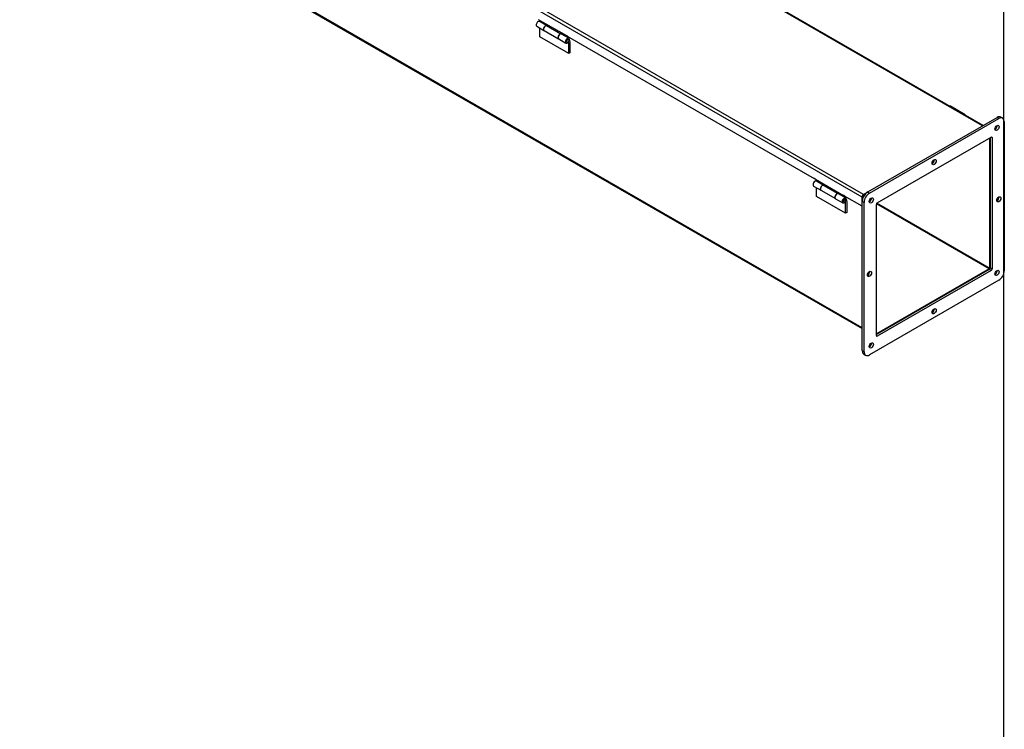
# Model space of a CAD drawing. Header units: inches. Extents: x 1 to 240, y -1 to 159.
# Tile 11 of 13: x 192 to 240, y 33 to 68. Entities that reach past the tile are written whole.
import ezdxf

# ---------------------------------------------------------------- set-up
doc = ezdxf.new("R2010")
doc.units = ezdxf.units.IN
doc.header["$MEASUREMENT"] = 0
for name, color, linetype in [('COM40176', 7, 'Continuous'), ('COM70666-3', 7, 'Continuous'), ('COM70693-18', 7, 'Continuous'), ('COM70694-18', 7, 'Continuous'), ('Default', 7, 'Continuous'), ('GSK11095', 7, 'Continuous'), ('HNG86641-1', 7, 'Continuous'), ('HNG86641-2', 7, 'Continuous'), ('HNG86641-3', 7, 'Continuous')]:
    doc.layers.add(name, color=color, linetype=linetype)

# ---------------------------------------------------------------- blocks, each defined once
blk = doc.blocks.new('SE6')
at = {"layer": 'COM40176', "color": 7, "linetype": 'Continuous'}
blk.add_line((237.670783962, 63.0414321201), (236.9636771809, 63.4496804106), dxfattribs=at)
for centre, major_axis, start_param, end_param in [((236.9206771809, 63.3752022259), (-0.04299999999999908, -0.07447818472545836), 3.141592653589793, 3.6145909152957), ((237.627783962, 62.9669539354), (-0.04300000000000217, -0.0744781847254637), 2.668594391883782, 3.614590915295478)]:
    blk.add_ellipse(centre, major_axis=major_axis, ratio=0.5773502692, start_param=start_param, end_param=end_param, dxfattribs=at)
at = {"layer": 'COM70666-3', "color": 7, "linetype": 'Continuous'}
for p, q in [((232.949096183, 59.2885272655), (239.224668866, 62.9117308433)), ((233.0374845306, 59.2374962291), (239.3130572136, 62.860699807)), ((239.3130572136, 62.860699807), (239.224668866, 62.9117308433)), ((239.5005572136, 62.87927311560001), (239.412168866, 62.9303041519)), ((239.5782222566, 62.7076066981), (239.5782222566, 55.4611995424)), ((233.4133117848, 58.7653570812), (238.9372299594, 61.9545927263)), ((238.8930357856, 61.9290772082), (238.8930357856, 55.60163695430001)), ((238.9814241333, 61.9290772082), (238.9372299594, 61.9545927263)), ((238.9814241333, 61.9290772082), (238.9814241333, 55.550605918)), ((232.949096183, 59.2885272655), (233.0374845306, 59.2374962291)), ((232.68393114, 51.5828407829), (232.68393114, 58.8292479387)), ((232.7723194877, 58.7782169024), (232.68393114, 58.8292479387)), ((232.7723194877, 51.5318097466), (232.7723194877, 58.7782169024)), ((233.369117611, 52.3103392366), (233.369117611, 58.6888105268)), ((238.8488416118, 55.52509039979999), (233.369117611, 52.3613702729)), ((238.9372299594, 55.4740593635), (233.4133117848, 52.2848237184)), ((238.9372299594, 55.4740593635), (238.8488416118, 55.52509039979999)), ((238.8930357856, 55.60163695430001), (238.9814241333, 55.550605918)), ((239.3130572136, 55.0019202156), (233.0374845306, 51.3787166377)), ((233.369117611, 52.3103392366), (233.4133117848, 52.2848237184)), ((232.68393114, 51.5828407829), (232.7723194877, 51.5318097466)), ((232.761596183, 51.4111743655), (232.8499845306, 51.3601433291))]:
    blk.add_line(p, q, dxfattribs=at)
for centre, major_axis, start_param, end_param in [((239.224668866, 62.6055446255), (-0.1874999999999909, -0.3247595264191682), 3.141592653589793, 3.926990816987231), ((239.3130572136, 62.5545135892), (-0.1875000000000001, -0.3247595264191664), 2.356194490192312, 3.926990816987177), ((239.1362805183, 62.4524515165), (-0.07024999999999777, -0.1216765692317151), 0.6803929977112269, 2.461199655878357), ((238.9372299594, 61.90356169), (-0.03125000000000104, -0.05412658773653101), 2.356194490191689, 3.926990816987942), ((236.0868825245, 60.79394283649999), (-0.07025000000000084, -0.1216765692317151), 0.6803929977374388, 2.461199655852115), ((232.949096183, 58.9823410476), (-0.1875000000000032, -0.3247595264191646), 3.926990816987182, 5.497787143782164), ((233.0374845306, 58.9313100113), (0.1874999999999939, 0.3247595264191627), 0.7853981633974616, 2.356194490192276), ((233.0374845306, 58.9313100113), (-0.07025000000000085, -0.1216765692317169), 0.6803929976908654, 2.461199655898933), ((239.224668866, 58.9823410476), (-0.07025000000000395, -0.121676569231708), 0.6803929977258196, 2.461199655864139), ((233.4133117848, 58.7143260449), (-0.03125000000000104, -0.05412658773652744), 3.926990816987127, 5.497787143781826), ((232.949096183, 55.3591374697), (-0.07025000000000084, -0.1216765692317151), 0.6803929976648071, 2.461199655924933), ((238.8488416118, 55.5761214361), (-0.03125000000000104, -0.05412658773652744), 0.7853981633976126, 2.356194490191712), ((238.9372299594, 55.52509039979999), (0.03124999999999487, 0.05412658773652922), 3.926990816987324, 5.497787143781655), ((239.1362805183, 55.41016850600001), (-0.07025000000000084, -0.1216765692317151), 0.6803929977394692, 2.461199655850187), ((239.3130572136, 55.3081064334), (-0.187499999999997, -0.3247595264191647), 0.7853981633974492, 2.356194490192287), ((236.0868825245, 53.5475356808), (-0.07025000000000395, -0.1216765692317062), 0.6803929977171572, 2.46119965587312), ((233.4133117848, 52.3358547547), (0.03125000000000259, 0.05412658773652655), 2.35619449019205, 3.926990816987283), ((233.0374845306, 51.8890270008), (-0.07024999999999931, -0.1216765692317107), 0.6803929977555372, 2.461199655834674), ((232.949096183, 51.7359338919), (0.1875000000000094, 0.3247595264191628), 2.356194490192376, 3.141592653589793), ((233.0374845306, 51.6849028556), (0.1874999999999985, 0.3247595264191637), 2.356194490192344, 3.926990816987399)]:
    blk.add_ellipse(centre, major_axis=major_axis, ratio=0.5773502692, start_param=start_param, end_param=end_param, dxfattribs=at)
for centre, major_axis in [((239.224668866, 62.4014204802), (-0.07025000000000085, -0.1216765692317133)), ((236.1752708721, 60.74291180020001), (-0.07025000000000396, -0.1216765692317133)), ((233.1258728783, 58.880278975), (-0.07025000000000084, -0.1216765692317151)), ((239.3130572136, 58.9313100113), (-0.07024999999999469, -0.1216765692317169)), ((233.0374845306, 55.3081064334), (-0.07024999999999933, -0.121676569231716)), ((239.224668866, 55.3591374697), (-0.07024999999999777, -0.1216765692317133)), ((236.1752708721, 53.4965046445), (-0.07024999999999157, -0.1216765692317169)), ((233.1258728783, 51.8379959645), (-0.07024999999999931, -0.1216765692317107))]:
    blk.add_ellipse(centre, major_axis=major_axis, ratio=0.5773502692, dxfattribs=at)
at = {"layer": 'COM70693-18', "color": 7, "linetype": 'Continuous'}
for p, q in [((232.68393114, 52.6912348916), (148.5824183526, 101.2472659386)), ((148.604785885, 101.1978260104), (232.68393114, 52.6547088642)), ((238.864397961, 61.9125431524), (238.864397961, 55.5961256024)), ((233.0579757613, 58.8308895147), (233.0286605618, 58.847814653)), ((233.1345722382, 58.9630297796), (233.1047991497, 58.9802192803)), ((238.8389421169, 55.552034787), (233.3719460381, 58.7084064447)), ((238.864397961, 55.5961256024), (233.3972442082, 58.7525882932)), ((238.8389421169, 55.552034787), (233.369117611, 52.3940301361))]:
    blk.add_line(p, q, dxfattribs=at)
blk.add_ellipse((238.8389421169, 55.58142866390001), major_axis=(0.01799999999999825, 0.03117691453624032), ratio=0.5773502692, start_param=3.926990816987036, end_param=5.497787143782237, dxfattribs=at)
at = {"layer": 'COM70694-18', "color": 7, "linetype": 'Continuous'}
for p, q in [((238.5189762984, 62.5042990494), (154.7494501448, 110.8686575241)), ((238.550608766, 62.5225620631), (154.8034501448, 110.874006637)), ((232.7496920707, 59.1734012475), (148.9801659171, 107.5377597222)), ((232.6733245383, 59.04112880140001), (148.9037983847, 107.4054872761)), ((218.3445127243, 66.866432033), (216.9727255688, 67.6584337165)), ((218.3445127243, 66.866432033), (218.3657259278, 66.8786794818)), ((230.3653280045, 59.9262110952), (218.3869391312, 66.8419371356)), ((230.3653280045, 59.9262110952), (230.3865412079, 59.9384585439)), ((231.7795415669, 59.1097145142), (230.4077544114, 59.9017161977)), ((232.7496920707, 59.1734012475), (232.949096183, 59.2885272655)), ((231.7795415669, 59.1097145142), (231.8007547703, 59.1219619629)), ((232.6733245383, 58.5936886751), (231.8219679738, 59.0852196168)), ((232.6733245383, 58.5936886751), (232.6733245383, 59.04112880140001)), ((232.7242362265, 59.0147956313), (232.7242362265, 59.0705226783)), ((232.7496920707, 59.1146134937), (232.7928655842, 59.1395397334)), ((232.68393114, 58.59981239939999), (232.6733245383, 58.5936886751))]:
    blk.add_line(p, q, dxfattribs=at)
for centre, major_axis, ratio, start_param, end_param in [((218.3657259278, 66.8541845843), (0.01499999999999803, -0.0259807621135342), 0.5773502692, 0.7853981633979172, 3.92699081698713), ((230.3865412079, 59.91396364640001), (0.01500000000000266, -0.02598076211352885), 0.5773502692, 0.7853981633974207, 3.926990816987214), ((231.8007547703, 59.09746706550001), (0.01499999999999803, -0.02598076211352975), 0.5773502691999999, 0.7853981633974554, 3.926990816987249), ((232.7496920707, 59.0852196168), (-0.05399999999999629, -0.09353074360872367), 0.5773502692, 3.926990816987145, 5.497787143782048), ((232.7496920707, 59.0852196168), (-0.01800000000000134, -0.03117691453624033), 0.5773502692, 3.926990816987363, 5.497787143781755)]:
    blk.add_ellipse(centre, major_axis=major_axis, ratio=ratio, start_param=start_param, end_param=end_param, dxfattribs=at)
at = {"layer": 'GSK11095', "color": 7, "linetype": 'Continuous'}
for p, q in [((232.7928655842, 59.1395397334), (232.7242362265, 59.0999165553)), ((232.7242362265, 59.0999165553), (232.7242362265, 59.0147956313))]:
    blk.add_line(p, q, dxfattribs=at)
at = {"layer": 'HNG86641-1', "color": 7, "linetype": 'Continuous'}
for p, q in [((217.0024240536, 67.6412872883), (217.0024240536, 67.6102604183)), ((217.3588058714, 67.4045032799), (217.0024240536, 67.6102604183)), ((217.3550140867, 67.3737907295), (218.0564640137, 66.9688084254)), ((217.3588058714, 67.3716015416), (217.3588058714, 67.4045032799)), ((217.2458616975, 67.1292698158), (217.9473116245, 66.7242875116)), ((218.0551824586, 66.96482941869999), (218.0564640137, 66.9688084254)), ((218.416637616, 66.79376383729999), (218.0602557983, 66.9995209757)), ((218.0602557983, 66.9995209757), (218.0602557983, 66.96542234)), ((218.1132888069, 66.9460031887), (218.1132888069, 66.9689023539)), ((218.416637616, 66.8247907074), (218.416637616, 66.79376383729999)), ((218.4435076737, 66.8092772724), (218.416637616, 66.79376383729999)), ((230.4374528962, 59.8845697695), (230.4374528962, 59.8535428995)), ((230.7938347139, 59.6477857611), (230.4374528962, 59.8535428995)), ((230.6808905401, 59.3725522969), (231.382340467, 58.96756999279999)), ((230.7900429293, 59.6170732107), (231.4914928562, 59.2120909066)), ((230.7938347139, 59.6148840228), (230.7938347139, 59.6477857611)), ((231.4902113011, 59.2081118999), (231.4914928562, 59.2120909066)), ((231.8516664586, 59.0370463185), (231.4952846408, 59.2428034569)), ((231.4952846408, 59.2428034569), (231.4952846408, 59.2087048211)), ((231.5483176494, 59.18928566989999), (231.5483176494, 59.2121848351)), ((231.8516664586, 59.0680731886), (231.8516664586, 59.0370463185)), ((231.8785365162, 59.05255975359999), (231.8516664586, 59.0370463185))]:
    blk.add_line(p, q, dxfattribs=at)
for centre, major_axis, start_param, end_param in [((217.3146116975, 67.2483483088), (0.06874999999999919, 0.1190784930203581), 0.3568549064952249, 3.141592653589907), ((218.0160616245, 66.8433660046), (0.06874999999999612, 0.1190784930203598), 0.3568549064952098, 3.182599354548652), ((230.7496405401, 59.49163079), (0.06874999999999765, 0.1190784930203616), 0.3568549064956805, 3.141592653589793), ((231.451090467, 59.0866484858), (0.0687499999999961, 0.1190784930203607), 0.3568549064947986, 3.141592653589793)]:
    blk.add_ellipse(centre, major_axis=major_axis, ratio=0.5773502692, start_param=start_param, end_param=end_param, dxfattribs=at)
at = {"layer": 'HNG86641-2', "color": 7, "linetype": 'Continuous'}
for p, q in [((217.3588058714, 67.3816041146), (217.0269798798, 67.57318394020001)), ((216.8894798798, 67.3350269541), (217.2402048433, 67.1325358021)), ((217.0303547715, 66.8319350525), (217.0303547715, 67.2536927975)), ((218.4411934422, 66.7566873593), (218.0904684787, 66.9591785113)), ((218.4445683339, 66.01543847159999), (217.0303547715, 66.8319350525)), ((217.9529684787, 66.7210215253), (218.3036934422, 66.5185303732)), ((218.4445683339, 66.5107078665), (218.3935213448, 66.5401798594)), ((218.4248151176, 66.5876600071), (218.4310939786, 66.5819294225)), ((218.4445683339, 66.5107078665), (218.4298993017, 66.5932293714)), ((218.4445683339, 66.01543847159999), (218.4445683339, 66.5107078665)), ((218.4680285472, 66.71334124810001), (218.4976013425, 66.54697774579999)), ((218.4976013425, 66.54697774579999), (218.4976013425, 66.0460570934)), ((218.4976013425, 66.0460570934), (218.4445683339, 66.01543847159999)), ((230.7938347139, 59.6248865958), (230.4620087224, 59.8164664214)), ((230.3245087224, 59.5783094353), (230.6752336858, 59.3758182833)), ((230.465383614, 59.0752175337), (230.465383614, 59.4969752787)), ((231.8795971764, 58.2587209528), (230.465383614, 59.0752175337)), ((231.3879973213, 58.96430400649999), (231.7387222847, 58.7618128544)), ((231.8762222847, 58.9999698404), (231.5254973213, 59.2024609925)), ((231.8795971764, 58.7539903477), (231.8285501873, 58.7834623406)), ((231.8598439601, 58.8309424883), (231.8661228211, 58.8252119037)), ((231.8795971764, 58.7539903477), (231.8649281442, 58.8365118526)), ((231.9030573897, 58.95662372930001), (231.932630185, 58.7902602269)), ((231.932630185, 58.7902602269), (231.932630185, 58.2893395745)), ((231.8795971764, 58.2587209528), (231.8795971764, 58.7539903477)), ((231.932630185, 58.2893395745), (231.8795971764, 58.2587209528))]:
    blk.add_line(p, q, dxfattribs=at)
for centre, major_axis, start_param, end_param in [((216.9582298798, 67.4541054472), (0.06875000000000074, 0.1190784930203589), -2.739999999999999e-13, 3.141592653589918), ((217.3089548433, 67.2516142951), (0.06874999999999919, 0.1190784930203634), 0.2470397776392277, 3.182745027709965), ((218.0217184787, 66.84010001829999), (0.0687500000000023, 0.1190784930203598), -2.631e-13, 3.141592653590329), ((218.3724434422, 66.6376088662), (0.06874999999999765, 0.1190784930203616), -0.6013501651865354, 4.57453793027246), ((218.3724434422, 66.6376088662), (0.03125000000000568, 0.0541265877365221), 2.924e-13, 3.141592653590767), ((230.3932587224, 59.6973879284), (0.06874999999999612, 0.1190784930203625), -3.73e-14, 3.14159265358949), ((230.7439836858, 59.4948967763), (0.06874999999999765, 0.1190784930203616), 0.2470397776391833, 3.141592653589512), ((231.4567473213, 59.0833824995), (0.0687500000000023, 0.1190784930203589), 4.969e-13, 3.141592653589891), ((231.8074722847, 58.8808913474), (0.06874999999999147, 0.1190784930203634), -0.6013501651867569, 4.574537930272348), ((231.8074722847, 58.8808913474), (0.03124999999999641, 0.05412658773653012), -1.399e-13, 3.141592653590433)]:
    blk.add_ellipse(centre, major_axis=major_axis, ratio=0.5773502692, start_param=start_param, end_param=end_param, dxfattribs=at)
at = {"layer": 'HNG86641-3', "color": 7, "linetype": 'Continuous'}
for p, q in [((218.3411934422, 66.5834822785), (218.350032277, 66.5783791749)), ((218.412532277, 66.6866323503), (218.4036934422, 66.691735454)), ((231.7762222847, 58.8267647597), (231.7850611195, 58.8216616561)), ((231.8475611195, 58.9299148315), (231.8387222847, 58.9350179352))]:
    blk.add_line(p, q, dxfattribs=at)
for centre in [(218.381282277, 66.6325057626), (231.8163111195, 58.8757882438)]:
    blk.add_arc(centre, 0.0625000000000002, 240, 59.99999999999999, dxfattribs=at)
for centre, major_axis in [((218.381282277, 66.6325057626), (-0.03124999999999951, -0.05412658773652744)), ((231.8163111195, 58.8757882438), (-0.03125000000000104, -0.05412658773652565))]:
    blk.add_ellipse(centre, major_axis=major_axis, ratio=0.5773502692, start_param=3.141592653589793, end_param=6.283185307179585, dxfattribs=at)
blk = doc.blocks.new('BORDER')
at = {"layer": 'Default', "color": 7, "linetype": 'Continuous'}
blk.add_line((0, 0), (0, 27.86), dxfattribs=at)

msp = doc.modelspace()

# ---------------------------------------------------------------- block references
at = {"layer": 'Default', "color": 7, "xscale": 5.7, "yscale": 5.7, "zscale": 5.7}
msp.add_blockref('BORDER', (239.5616992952, 0.4013683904), dxfattribs=at)
at = {"layer": 'Default'}
msp.add_blockref('SE6', (0, 0), dxfattribs=at)

doc.saveas('drawing.dxf')
